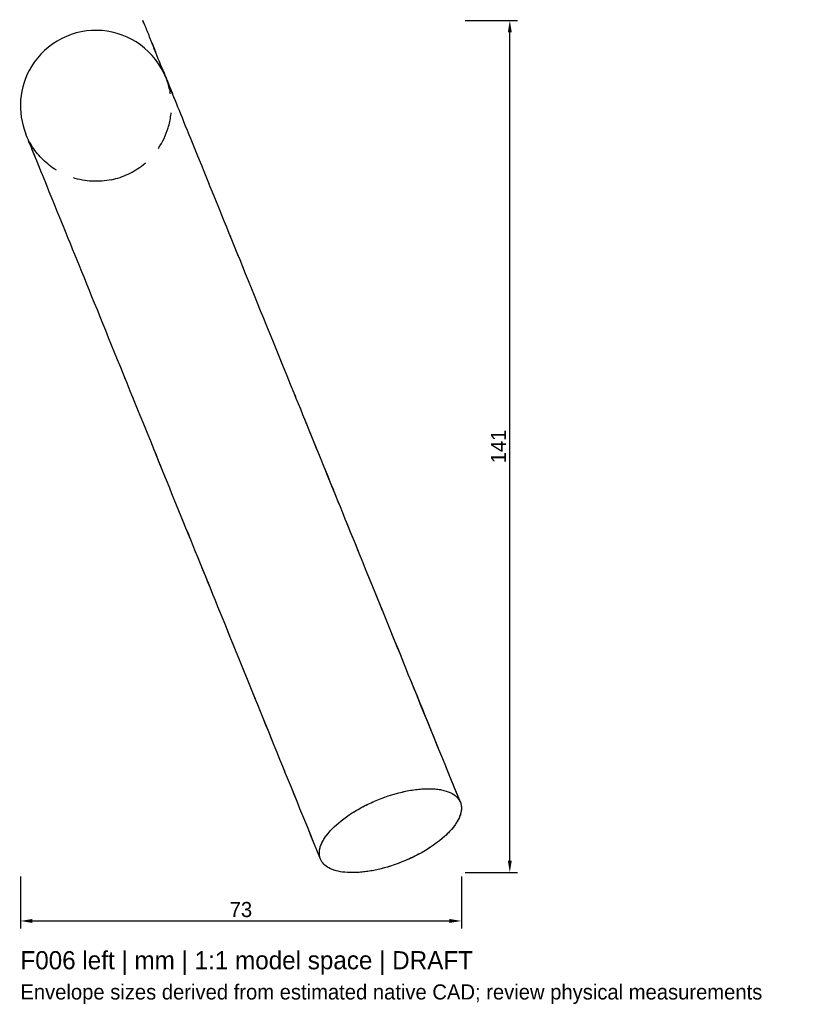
# Model space of a CAD drawing. Header units: millimetres. Extents: x -37 to 93, y -92 to 71.
import ezdxf

# ---------------------------------------------------------------- set-up
doc = ezdxf.new("R2010")
doc.units = ezdxf.units.MM
doc.linetypes.add('HIDDEN', pattern=[9.524999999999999, 6.35, -3.175])
for name, color, linetype in [('ANNOTATIONS', 7, 'Continuous'), ('DIMENSIONS', 7, 'Continuous'), ('HIDDEN', 8, 'HIDDEN'), ('VISIBLE', 7, 'Continuous')]:
    doc.layers.add(name, color=color, linetype=linetype)
doc.dimstyles.get("Standard").update_dxf_attribs({"dimtxt": 2.5, "dimasz": 2.5, "dimexe": 1.25, "dimexo": 0.625, "dimtad": 1, "dimcen": 2.5, "dimazin": 3, "dimtfac": 1, "dimtmove": 0, "dimatfit": 3})

# ---------------------------------------------------------------- blocks, each defined once
blk = doc.blocks.new('_CLOSEDFILLED')
at = {"color": 0, "linetype": 'BYBLOCK'}
blk.add_solid([(-1, 0.16439898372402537), (0, 0), (-1, -0.16439898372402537)], dxfattribs=at)
blk = doc.blocks.new('*D1')
at = {"color": 0}
for p, q in [((-36.50786789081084, -70.34947080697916), (-36.50786789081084, -78.97447080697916)), ((36.507856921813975, -70.34947080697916), (36.507856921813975, -78.97447080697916)), ((-34.50786789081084, -77.72447080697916), (34.507856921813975, -77.72447080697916))]:
    blk.add_line(p, q, dxfattribs=at)
at = {"layer": 'Defpoints'}
for p in [(-36.50786789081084, -69.72447080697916), (36.507856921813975, -69.72447080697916), (-36.50786789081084, -77.72447080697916)]:
    blk.add_point(p, dxfattribs=at)
at = {"layer": 'DIMENSIONS', "color": 0, "xscale": 2, "yscale": 2, "rotation": 180}
blk.add_blockref('_CLOSEDFILLED', (-36.50786789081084, -77.72447080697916), dxfattribs=at)
at = {"layer": 'DIMENSIONS', "color": 0, "xscale": 2, "yscale": 2}
blk.add_blockref('_CLOSEDFILLED', (36.507856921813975, -77.72447080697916), dxfattribs=at)
at = {"layer": 'DIMENSIONS', "color": 0, "insert": (-5.484498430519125e-06, -75.84947080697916), "char_height": 2.5, "attachment_point": 5}
blk.add_mtext('73', dxfattribs=at)
blk = doc.blocks.new('*D2')
at = {"color": 0}
for p, q in [((37.132856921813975, 71.37337066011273), (45.757856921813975, 71.37337066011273)), ((44.507856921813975, -67.72447080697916), (44.507856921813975, 69.37337066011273)), ((37.132856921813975, -69.72447080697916), (45.757856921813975, -69.72447080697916))]:
    blk.add_line(p, q, dxfattribs=at)
at = {"layer": 'Defpoints'}
for p in [(36.507856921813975, 71.37337066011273), (36.507856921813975, -69.72447080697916), (44.507856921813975, -69.72447080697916)]:
    blk.add_point(p, dxfattribs=at)
at = {"layer": 'DIMENSIONS', "color": 0, "xscale": 2, "yscale": 2}
for p, rotation in [((44.507856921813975, 71.37337066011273), 90), ((44.507856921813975, -69.72447080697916), 270)]:
    blk.add_blockref('_CLOSEDFILLED', p, dxfattribs=dict(at, rotation=rotation))
at = {"layer": 'DIMENSIONS', "color": 0, "insert": (42.632856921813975, 0.8244499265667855), "char_height": 2.5, "attachment_point": 5, "rotation": 90}
blk.add_mtext('141', dxfattribs=at)

msp = doc.modelspace()

# ---------------------------------------------------------------- linework, layer by layer
at = {"layer": 'HIDDEN'}
for points, knots in [([(-12.427024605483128, 61.9291837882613), (-13.693265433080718, 65.04608517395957), (-14.548332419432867, 67.15086604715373), (-15.132030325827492, 68.58766130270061), (-15.714453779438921, 70.02131944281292), (-16.024941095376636, 70.78559613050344), (-16.167661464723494, 71.13690790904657), (-16.309354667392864, 71.48569127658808), (-16.282792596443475, 71.42030769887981), (-16.16342846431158, 71.12648821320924), (-16.043249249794, 70.83066237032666), (-15.829851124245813, 70.30537452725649), (-15.575905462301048, 69.68027733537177), (-15.321324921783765, 69.05361736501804), (-15.025844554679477, 68.32628086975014), (-14.724395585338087, 67.5842524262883), (-14.422463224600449, 66.84103409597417), (-14.11426794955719, 66.08239935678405), (-13.8212386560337, 65.36109627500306), (-13.232627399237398, 63.91220661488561), (-12.712718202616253, 62.63242976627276), (-12.32309529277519, 61.67335771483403), (-11.930633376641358, 60.70729733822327), (-11.663429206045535, 60.04956380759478), (-11.505007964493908, 59.6596037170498), (-11.345609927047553, 59.26723920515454), (-11.292052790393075, 59.13540621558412), (-11.301570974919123, 59.15883559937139), (-11.311134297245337, 59.18237609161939), (-11.382333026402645, 59.35763455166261), (-11.474402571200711, 59.58426734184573), (-11.566952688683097, 59.81208308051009), (-11.679937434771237, 60.09019945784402), (-11.786514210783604, 60.352542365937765), (-11.893633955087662, 60.6162218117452), (-11.994500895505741, 60.8645097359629), (-12.077721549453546, 61.06936063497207), (-12.161341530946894, 61.275194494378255), (-12.227753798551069, 61.43867089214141), (-12.27695835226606, 61.5597898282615), (-12.376003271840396, 61.803592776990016), (-12.406855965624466, 61.87953789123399), (-12.418978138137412, 61.90937709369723), (-12.43027969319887, 61.937196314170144), (-12.426666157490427, 61.9283014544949), (-12.427153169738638, 61.92950025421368), (-12.427110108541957, 61.929394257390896), (-12.427067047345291, 61.92928826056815), (-12.427023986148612, 61.92918226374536)], [0, 0, 0, 0, 0.03125, 0.03125, 0.03125, 0.0625, 0.0625, 0.0625, 0.09375, 0.09375, 0.09375, 0.125, 0.125, 0.125, 0.15625, 0.15625, 0.15625, 0.1875, 0.1875, 0.1875, 0.25, 0.25, 0.25, 0.3125, 0.3125, 0.3125, 0.375, 0.375, 0.375, 0.4375, 0.4375, 0.4375, 0.5, 0.5, 0.5, 0.5625, 0.5625, 0.5625, 0.625, 0.625, 0.625, 0.75, 0.75, 0.75, 0.875, 0.875, 0.875, 1, 1, 1, 1]), ([(-21.42200636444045, 44.99486002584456), (-19.513177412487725, 45.39667751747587), (-17.702429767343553, 46.25446830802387), (-16.182274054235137, 47.477128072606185), (-14.235485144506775, 49.034236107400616), (-12.776106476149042, 51.1889889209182), (-12.052528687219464, 53.57463641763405), (-11.637096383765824, 54.9337510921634), (-11.456245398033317, 56.36445447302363), (-11.520387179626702, 57.78417582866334), (-11.583523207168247, 59.20394102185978), (-11.891652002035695, 60.612724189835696), (-12.427023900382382, 61.929182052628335)], [0, 0, 0, 0, 0.2677720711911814, 0.2677720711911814, 0.2677720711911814, 0.6098279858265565, 0.6098279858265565, 0.6098279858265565, 0.8049139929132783, 0.8049139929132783, 0.8049139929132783, 1, 1, 1, 1]), ([(30.571033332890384, -43.9121895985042), (26.48774933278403, -33.86102898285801), (22.592910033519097, -24.27373224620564), (18.94711474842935, -15.299466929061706), (15.301022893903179, -6.3244715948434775), (11.903975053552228, 2.037492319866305), (8.808266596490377, 9.657697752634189), (5.650592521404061, 17.43043393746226), (2.805792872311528, 24.433017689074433), (0.3104456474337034, 30.57541085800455), (-2.185494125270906, 36.719262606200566), (-4.331981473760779, 42.002923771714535), (-6.109029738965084, 46.37719642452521), (-8.204413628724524, 51.53506446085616), (-9.786102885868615, 55.42845340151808), (-10.841420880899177, 58.02615923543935), (-11.897498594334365, 60.62573514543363), (-12.426032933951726, 61.92674275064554), (-12.427023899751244, 61.92918205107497)], [0, 0, 0, 0, 0.1551766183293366, 0.1551766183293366, 0.1551766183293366, 0.31035323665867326, 0.31035323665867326, 0.31035323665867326, 0.46861353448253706, 0.46861353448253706, 0.46861353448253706, 0.6268738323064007, 0.6268738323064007, 0.6268738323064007, 0.8134369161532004, 0.8134369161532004, 0.8134369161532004, 1, 1, 1, 1]), ([(13.161310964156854, -67.48024237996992), (7.942715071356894, -54.634467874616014), (2.963510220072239, -42.37796362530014), (-1.6581499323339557, -31.001569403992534), (-6.280489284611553, -19.62350330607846), (-10.545283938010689, -9.125547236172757), (-14.353397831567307, 0.24827157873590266), (-17.511071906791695, 8.021007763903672), (-20.355871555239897, 15.02359151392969), (-22.851218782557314, 21.165984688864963), (-25.34715855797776, 27.30983644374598), (-27.493645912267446, 32.593497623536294), (-29.270694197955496, 36.967770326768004), (-31.366689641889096, 42.12714372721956), (-32.948689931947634, 46.02129828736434), (-34.004009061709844, 48.61900691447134), (-35.06008797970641, 51.21858578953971), (-35.58831463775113, 52.51883602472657), (-35.58868903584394, 52.51975762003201)], [0, 0, 0, 0, 0.17814907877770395, 0.17814907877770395, 0.17814907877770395, 0.3562981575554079, 0.3562981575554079, 0.3562981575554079, 0.5039916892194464, 0.5039916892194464, 0.5039916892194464, 0.6516852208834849, 0.6516852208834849, 0.6516852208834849, 0.8258426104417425, 0.8258426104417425, 0.8258426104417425, 1, 1, 1, 1]), ([(-21.422006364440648, 44.99486002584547), (-23.53489283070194, 44.54543323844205), (-25.763951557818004, 44.658693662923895), (-27.820575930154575, 45.32013649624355), (-29.556823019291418, 45.874718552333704), (-31.16898714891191, 46.81655584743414), (-32.50485628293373, 48.0565140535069), (-33.84257452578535, 49.29447679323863), (-34.9039977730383, 50.83056044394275), (-35.58868903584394, 52.51975762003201)], [0, 0, 0, 0, 0.5, 0.5, 0.5, 0.75, 0.75, 0.75, 1, 1, 1, 1]), ([(13.161310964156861, -67.48024237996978), (12.887988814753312, -66.80976384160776), (12.918383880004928, -66.01678235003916), (13.249125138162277, -65.16160220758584), (13.578279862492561, -64.30673200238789), (14.207408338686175, -63.39040984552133), (15.088487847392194, -62.48164558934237), (15.968245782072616, -61.572833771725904), (17.09919615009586, -60.672357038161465), (18.396079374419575, -59.84789773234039), (19.692084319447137, -59.02303530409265), (21.152891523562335, -58.27492579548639), (22.66845145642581, -57.659904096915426), (24.183721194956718, -57.04417345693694), (25.752373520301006, -56.56209418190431), (27.25615856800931, -56.25000708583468), (28.760295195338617, -55.93701409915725), (30.198207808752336, -55.79428664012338), (31.461580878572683, -55.83260724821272), (32.72588264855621, -55.869969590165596), (33.814547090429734, -56.0883309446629), (34.64546761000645, -56.47146013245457), (35.47774341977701, -56.85371816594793), (36.05155464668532, -57.40042445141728), (36.3229753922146, -58.070816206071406)], [0, 0, 0, 0, 0.12499999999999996, 0.12499999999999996, 0.12499999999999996, 0.24999999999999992, 0.24999999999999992, 0.24999999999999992, 0.3749999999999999, 0.3749999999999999, 0.3749999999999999, 0.5, 0.5, 0.5, 0.6250000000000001, 0.6250000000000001, 0.6250000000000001, 0.7500000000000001, 0.7500000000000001, 0.7500000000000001, 0.875, 0.875, 0.875, 1, 1, 1, 1]), ([(36.322975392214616, -58.07081620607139), (36.62743256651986, -58.81665727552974), (36.55490675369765, -59.71572109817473), (36.11072197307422, -60.684397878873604), (35.669072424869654, -61.65256279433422), (34.85602430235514, -62.6890351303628), (33.748475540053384, -63.69561985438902), (32.64305596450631, -64.70239927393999), (31.244628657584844, -65.67758558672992), (29.690586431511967, -66.52824668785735), (28.1376178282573, -67.37991649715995), (26.4320432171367, -68.10531993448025), (24.742143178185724, -68.63996961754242)], [0, 0, 0, 0, 0.2500000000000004, 0.2500000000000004, 0.2500000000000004, 0.5000000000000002, 0.5000000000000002, 0.5000000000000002, 0.7500000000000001, 0.7500000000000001, 0.7500000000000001, 1, 1, 1, 1]), ([(24.742143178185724, -68.63996961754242), (23.39474122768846, -69.0671803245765), (22.03713364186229, -69.38049686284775), (20.755157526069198, -69.55620394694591), (19.47285740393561, -69.7325908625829), (18.26724781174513, -69.77123465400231), (17.21490609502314, -69.66765551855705), (16.161831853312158, -69.56475109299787), (15.262705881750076, -69.31977456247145), (14.57335232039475, -68.94727112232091), (13.883036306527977, -68.57533283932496), (13.402796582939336, -68.07617937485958), (13.161310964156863, -67.48024237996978)], [0, 0, 0, 0, 0.348597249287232, 0.348597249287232, 0.348597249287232, 0.697194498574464, 0.697194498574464, 0.697194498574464, 1.045791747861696, 1.045791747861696, 1.045791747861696, 1.394388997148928, 1.394388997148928, 1.394388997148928, 1.394388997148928])]:
    msp.add_open_spline(points, degree=3, knots=knots, dxfattribs=at)
msp.add_open_spline([(36.3229753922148, -58.070816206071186), (33.392199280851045, -50.85659808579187), (30.571055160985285, -43.912243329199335)], degree=2, dxfattribs=at)
at = {"layer": 'VISIBLE'}
for points, knots in [([(-12.427025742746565, 61.92918658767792), (-13.277210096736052, 64.0423164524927), (-14.757765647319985, 65.94874644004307), (-16.618454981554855, 67.306383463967), (-18.4765992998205, 68.67261167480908), (-20.710040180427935, 69.50107769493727), (-22.99782674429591, 69.68348418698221), (-25.285120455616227, 69.87197084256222), (-27.622841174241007, 69.41408089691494), (-29.676785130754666, 68.36500410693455), (-31.73185783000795, 67.32481575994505), (-33.50015363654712, 65.68177564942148), (-34.679620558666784, 63.73319245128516), (-35.69381786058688, 62.07388739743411), (-36.3116223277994, 60.17296839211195), (-36.46700487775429, 58.23454780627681), (-36.625898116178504, 56.296413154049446), (-36.322369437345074, 54.32077692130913), (-35.58868903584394, 52.51975762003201)], [0, 0, 0, 0, 0.125, 0.125, 0.125, 0.25, 0.25, 0.25, 0.375, 0.375, 0.375, 0.5, 0.5, 0.5, 0.75, 0.75, 0.75, 1, 1, 1, 1]), ([(36.32297539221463, -58.07081620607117), (31.10437949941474, -45.22504170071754), (26.125174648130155, -32.96853745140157), (21.503514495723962, -21.592143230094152), (16.88117514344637, -10.214077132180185), (12.616380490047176, 0.2838789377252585), (8.80826659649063, 9.657697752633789), (5.6505925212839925, 17.43043393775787), (2.8057928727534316, 24.4330176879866), (0.31044564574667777, 30.575410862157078), (-2.185494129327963, 36.71926261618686), (-4.331981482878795, 42.00292379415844), (-6.109029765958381, 46.377196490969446), (-8.205002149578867, 51.5365131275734), (-9.786990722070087, 55.4306388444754), (-10.842309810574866, 58.028347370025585), (-11.89838868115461, 60.627926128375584), (-12.426626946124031, 61.92820493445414), (-12.427024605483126, 61.9291837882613)], [0, 0, 0, 0, 0.17814976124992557, 0.17814976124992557, 0.17814976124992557, 0.35629952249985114, 0.35629952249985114, 0.35629952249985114, 0.5039936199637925, 0.5039936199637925, 0.5039936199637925, 0.651687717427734, 0.651687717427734, 0.651687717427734, 0.825843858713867, 0.825843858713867, 0.825843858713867, 1, 1, 1, 1]), ([(13.161310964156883, -67.48024237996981), (7.942715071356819, -54.63446787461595), (2.9635102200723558, -42.377963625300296), (-1.658149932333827, -31.001569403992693), (-6.280489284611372, -19.6235033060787), (-10.545283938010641, -9.125547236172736), (-14.35339783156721, 0.24827157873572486), (-17.51107190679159, 8.02100776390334), (-20.35587155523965, 15.023591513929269), (-22.85121878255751, 21.165984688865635), (-25.347158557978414, 27.3098364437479), (-27.493645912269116, 32.59349762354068), (-29.270694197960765, 36.967770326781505), (-31.36668964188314, 42.12714372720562), (-32.94868993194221, 46.02129828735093), (-34.00400906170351, 48.61900691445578), (-35.060087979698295, 51.21858578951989), (-35.588314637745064, 52.518836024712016), (-35.58868903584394, 52.51975762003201)], [0, 0, 0, 0, 0.17814907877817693, 0.17814907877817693, 0.17814907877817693, 0.35629815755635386, 0.35629815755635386, 0.35629815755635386, 0.5039916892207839, 0.5039916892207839, 0.5039916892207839, 0.651685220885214, 0.651685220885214, 0.651685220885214, 0.825842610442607, 0.825842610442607, 0.825842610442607, 1, 1, 1, 1]), ([(13.161310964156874, -67.4802423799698), (12.88798881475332, -66.80976384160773), (12.91838388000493, -66.01678235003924), (13.249125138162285, -65.16160220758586), (13.578279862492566, -64.3067320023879), (14.207408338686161, -63.39040984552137), (15.088487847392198, -62.48164558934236), (15.968245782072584, -61.57283377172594), (17.099196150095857, -60.67235703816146), (18.396079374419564, -59.847897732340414), (19.692084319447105, -59.02303530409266), (21.152891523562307, -58.27492579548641), (22.668451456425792, -57.65990409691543), (24.183721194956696, -57.04417345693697), (25.752373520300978, -56.5620941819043), (27.256158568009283, -56.25000708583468), (28.760295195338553, -55.93701409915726), (30.19820780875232, -55.794286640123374), (31.461580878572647, -55.83260724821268), (32.72588264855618, -55.86996959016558), (33.814547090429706, -56.08833094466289), (34.64546761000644, -56.471460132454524), (35.47774341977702, -56.8537181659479), (36.05155464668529, -57.400424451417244), (36.3229753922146, -58.07081620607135)], [0, 0, 0, 0, 0.12499999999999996, 0.12499999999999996, 0.12499999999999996, 0.25, 0.25, 0.25, 0.37500000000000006, 0.37500000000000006, 0.37500000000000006, 0.49999999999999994, 0.49999999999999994, 0.49999999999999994, 0.6249999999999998, 0.6249999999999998, 0.6249999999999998, 0.7499999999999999, 0.7499999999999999, 0.7499999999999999, 0.875, 0.875, 0.875, 1, 1, 1, 1]), ([(36.32297539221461, -58.07081620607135), (36.627432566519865, -58.81665727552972), (36.55490675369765, -59.715721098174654), (36.11072197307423, -60.68439787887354), (35.66907242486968, -61.65256279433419), (34.856024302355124, -62.68903513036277), (33.748475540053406, -63.69561985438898), (32.64305596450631, -64.70239927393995), (31.244628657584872, -65.67758558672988), (29.690586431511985, -66.52824668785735), (28.137617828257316, -67.3799164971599), (26.43204321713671, -68.10531993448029), (24.742143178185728, -68.63996961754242)], [0, 0, 0, 0, 0.24999999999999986, 0.24999999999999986, 0.24999999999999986, 0.5000000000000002, 0.5000000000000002, 0.5000000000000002, 0.7500000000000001, 0.7500000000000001, 0.7500000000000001, 1, 1, 1, 1]), ([(24.742143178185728, -68.63996961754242), (23.394741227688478, -69.0671803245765), (22.03713364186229, -69.38049686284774), (20.755157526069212, -69.55620394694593), (19.472857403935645, -69.73259086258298), (18.267247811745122, -69.77123465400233), (17.214906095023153, -69.66765551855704), (16.161831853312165, -69.56475109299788), (15.2627058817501, -69.3197745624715), (14.573352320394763, -68.94727112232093), (13.883036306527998, -68.57533283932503), (13.402796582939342, -68.07617937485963), (13.161310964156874, -67.4802423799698)], [0, 0, 0, 0, 0.3485972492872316, 0.3485972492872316, 0.3485972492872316, 0.6971944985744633, 0.6971944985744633, 0.6971944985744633, 1.045791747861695, 1.045791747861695, 1.045791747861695, 1.3943889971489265, 1.3943889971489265, 1.3943889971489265, 1.3943889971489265])]:
    msp.add_open_spline(points, degree=3, knots=knots, dxfattribs=at)
for points in [[(-12.42702389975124, 61.92918205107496), (-12.427024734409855, 61.92918410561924)], [(-12.427024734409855, 61.92918410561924), (-12.4270246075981, 61.929183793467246)], [(-12.427023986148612, 61.92918226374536), (-12.42702390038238, 61.929182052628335)], [(30.57105516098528, -43.91224332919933), (30.57103333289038, -43.9121895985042)]]:
    msp.add_open_spline(points, degree=1, dxfattribs=at)

# ---------------------------------------------------------------- texts
at = {"layer": 'ANNOTATIONS'}
for s, height, p in [('F006 left | mm | 1:1 model space | DRAFT', 3, (-36.50786789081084, -85.72447080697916)), ('Envelope sizes derived from estimated native CAD; review physical measurements', 2.5, (-36.50786789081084, -90.72447080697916))]:
    msp.add_text(s, height=height, dxfattribs=at).set_placement(p)

# ---------------------------------------------------------------- dimensions: what is measured, and where the dimension line sits
at = {"layer": 'DIMENSIONS'}
dim = msp.add_linear_dim(base=(44.507856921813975, -69.72447080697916), p1=(36.507856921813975, -69.72447080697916), p2=(36.507856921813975, 71.37337066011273), angle=90, dimstyle='Standard', override={"dimtxt": 2.5, "dimasz": 2, "dimtad": 1, "dimdec": 2}, dxfattribs=at)
dim.commit()
dim.dimension.update_dxf_attribs({"geometry": '*D2', "text_midpoint": (42.632856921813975, 0.8244499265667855)})
dim = msp.add_linear_dim(base=(-36.50786789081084, -77.72447080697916), p1=(-36.50786789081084, -69.72447080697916), p2=(36.507856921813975, -69.72447080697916), dimstyle='Standard', override={"dimtxt": 2.5, "dimasz": 2, "dimtad": 1, "dimdec": 2}, dxfattribs=at)
dim.commit()
dim.dimension.update_dxf_attribs({"geometry": '*D1', "text_midpoint": (-5.484498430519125e-06, -75.84947080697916)})

doc.saveas('drawing.dxf')
